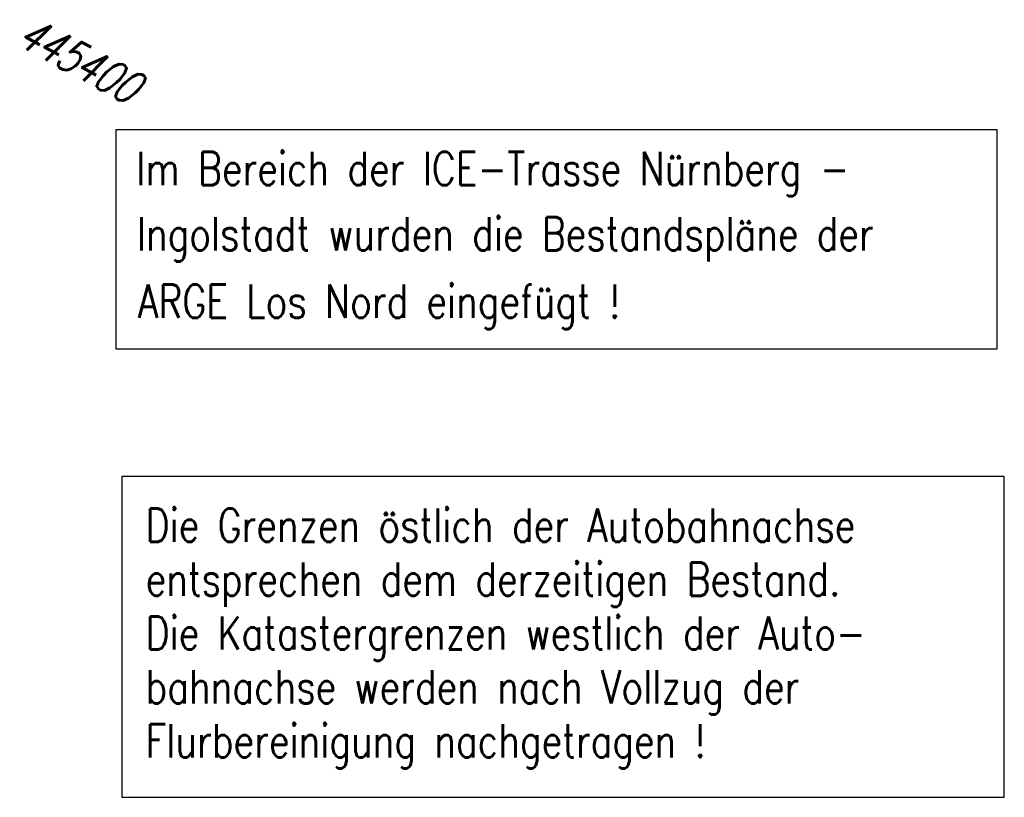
# Model space of a CAD drawing. Extents: x 0 to 1135, y 0 to 420.
# Tile 52 of 79: x 951 to 1025, y 121 to 179. Entities that reach past the tile are written whole.
import ezdxf

# ---------------------------------------------------------------- set-up
doc = ezdxf.new("R2010")
doc.units = 0
doc.header["$LTSCALE"] = 2
doc.header["$MEASUREMENT"] = 0
doc.linetypes.add('AUSGEZOGEN', pattern=[0])
for name, color, linetype in [('DB_Bahnachse', 7, 'CONTINUOUS'), ('GRENZL-BAB', 7, 'AUSGEZOGEN'), ('NETZ', 250, 'AUSGEZOGEN')]:
    doc.layers.add(name, color=color, linetype=linetype)
doc.styles.add('ROMANS', font='romans.shx', dxfattribs={"width": 0.8})

msp = doc.modelspace()

# ---------------------------------------------------------------- linework, layer by layer
at = {"layer": 'DB_Bahnachse', "color": 15}
msp.add_lwpolyline([(958.359, 154.742), (1024.571, 154.742), (1024.571, 171.182), (958.359, 171.182)], close=True, dxfattribs=at)
at = {"layer": 'GRENZL-BAB'}
msp.add_lwpolyline([(958.798, 121.05), (1025.111, 121.05), (1025.111, 145.16), (958.798, 145.16)], close=True, dxfattribs=at)

# ---------------------------------------------------------------- texts
at = {"layer": 'DB_Bahnachse', "color": 15, "style": 'ROMANS', "width": 0.8}
for s, p in [('Im Bereich der ICE-Trasse Nürnberg -', (959.904, 167.034)), ('Ingolstadt wurden die Bestandspläne der', (959.931, 162.132)), ('ARGE Los Nord eingefügt !', (960.016, 157.062))]:
    msp.add_text(s, height=2.5, dxfattribs=at).set_placement(p)
at = {"layer": 'GRENZL-BAB', "style": 'ROMANS', "width": 0.8}
for s, p in [('Die Grenzen östlich der Autobahnachse', (960.603, 140.24)), ('entsprechen dem derzeitigen Bestand.', (960.603, 136.192)), ('Die Katastergrenzen westlich der Auto-', (960.603, 132.145)), ('bahnachse werden nach Vollzug der', (960.603, 128.097)), ('Flurbereinigung nachgetragen !', (960.603, 124.049))]:
    msp.add_text(s, height=2.5, dxfattribs=at).set_placement(p)
at = {"layer": 'NETZ', "style": 'ROMANS', "oblique": 16.6, "width": 0.75}
msp.add_text('445400', height=2.5, rotation=331.5965, dxfattribs=at).set_placement((950.761, 177.663))

doc.saveas('drawing.dxf')
